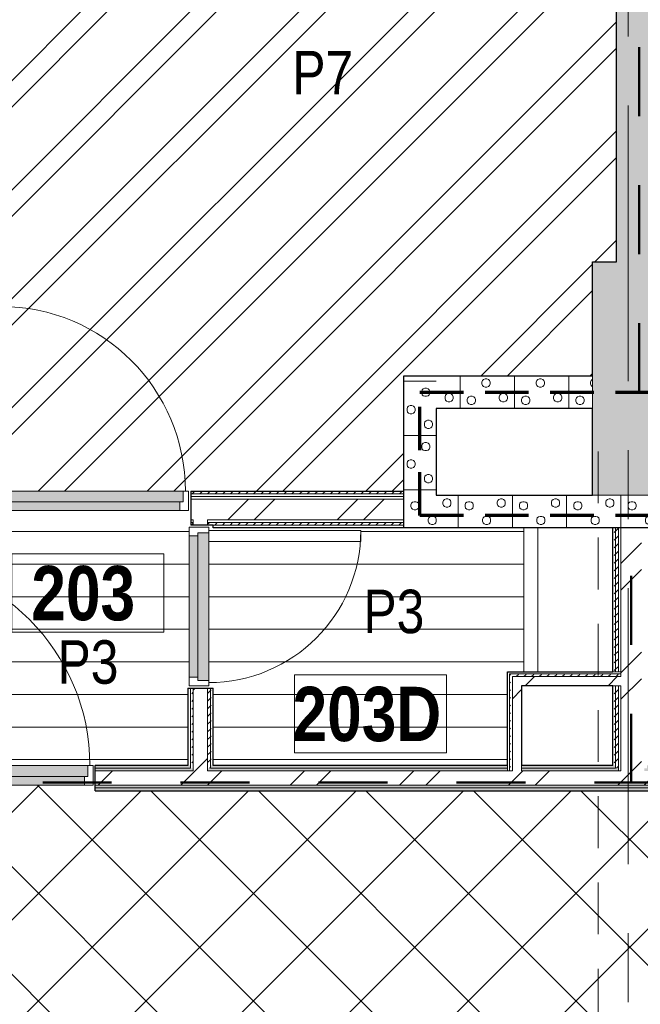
# Model space of a CAD drawing. Header units: millimetres. Extents: x -1660 to 55061, y -2461 to 22251.
# Tile 65 of 76: x 21198 to 24055, y 10874 to 15406. Entities that reach past the tile are written whole.
import ezdxf

# ---------------------------------------------------------------- set-up
doc = ezdxf.new("R2010")
doc.units = ezdxf.units.MM
for name, pattern in [('Dash', [635, 317.5, -317.5]), ('EST_Dash_2_1_', [300, 200, -100]), ('Grid Line 1_2_', [2222.5, 1270, -317.5, 317.5, -317.5]), ('Overhead', [396.875, 238.125, -158.75])]:
    doc.linetypes.add(name, pattern=pattern)
for name, color, linetype, lineweight in [('_Overhead_', 7, 'Overhead', 9), ('Common Edges', 7, 'Continuous', 9), ('Cut Pattern-3', 7, 'Continuous', 9), ('Doors', 7, 'Continuous', 9), ('Doors-2', 7, 'Continuous', 18), ('Grids-1', 7, 'Grid Line 1_2_', 9), ('Plan Swing', 7, 'Continuous', 9), ('Room Tags', 7, 'Continuous', 9), ('Walls', 7, 'Continuous', 9), ('Walls-1', 7, 'Continuous', 25)]:
    doc.layers.add(name, color=color, linetype=linetype, lineweight=lineweight)
for name, color, linetype, lineweight, true_color in [('_Tuletõkketsoon', 1, 'Dash', 50, 0xff0000), ('Color Fill-2', 9, 'Continuous', 9, 0x808080), ('Color Fill-3', 7, 'Continuous', 9, 0xc0c040), ('Color Fill-4', 7, 'Continuous', 9, 0xab8450), ('Cut Pattern-1', 7, 'Continuous', 25, 0x787878), ('Cut Pattern-2', 7, 'Continuous', 9, 0x787878), ('Doors-1', 7, 'Continuous', 9, 0xc18479), ('Doors-3', 7, 'Continuous', 9, 0x646464), ('Room Tags-1', 7, 'Continuous', 9, 0x800000), ('SMA_Tuletõkkesektsioon', 1, 'EST_Dash_2_1_', 70, 0xff0000)]:
    doc.layers.add(name, color=color, linetype=linetype, lineweight=lineweight, true_color=true_color)
doc.styles.add('Swis721 Cn BT_1', font='swissc.ttf', dxfattribs={"height": 200})
doc.styles.add('Swis721 Cn BT_B', font='swisscb.ttf', dxfattribs={"height": 250})
pattern_1 = [(45, (0, 0), (0, 35.35534), [25, -25])]
pattern_2 = [(45, (0, 0), (-251.447, 251.447), []), (45, (0, 381), (-251.447, 251.447), [])]
pattern_3 = [(0, (0, 0), (0, 150), [])]

# ---------------------------------------------------------------- blocks, each defined once
blk = doc.blocks.new('SMA_D01_ 1-poolne - SU-P-10- 900x2100 2 korrus-2368496-2 Korruse põrandate plaan')
at = {"layer": 'Doors-1'}
for points in [[(400, -34.5), (400, 5.5), (-400, 5.5), (-400, -34.5), (375, -34.5)], [(-415, -84.5), (415, -84.5), (415, -34.5), (-415, -34.5)]]:
    blk.add_hatch(color=256, dxfattribs=at).paths.add_polyline_path(points, flags=0)
at = {"layer": 'Doors'}
for p, q in [((-400, 5.5), (400, 5.5)), ((400, -34.5), (-400, -34.5)), ((-415, -84.5), (375, -84.5))]:
    blk.add_line(p, q, dxfattribs=at)
at = {"layer": 'Doors-2'}
for p, q in [((-440, -84.5), (-440, 5.5)), ((-440, 5.5), (-400, 5.5)), ((-400, 5.5), (-400, -34.5)), ((400, -34.5), (400, 5.5)), ((400, 5.5), (440, 5.5)), ((440, 5.5), (440, -84.5)), ((-415, -34.5), (-415, -84.5)), ((-400, -34.5), (-415, -34.5)), ((415, -34.5), (400, -34.5)), ((415, -84.5), (415, -34.5)), ((-415, -84.5), (-440, -84.5)), ((375, -84.5), (425, -84.5)), ((375, -934.5), (375, -84.5)), ((425, -84.5), (425, -934.5)), ((440, -84.5), (425, -84.5)), ((425, -934.5), (375, -934.5))]:
    blk.add_line(p, q, dxfattribs=at)
at = {"layer": 'Plan Swing'}
blk.add_arc((425, -84.5), 850, 180, 270, dxfattribs=at)
blk = doc.blocks.new('SMA_D01_ 1-poolne - SU-P-04 - 750x2100-1929738-2 Korruse põrandate plaan')
at = {"layer": 'Doors-3'}
for points in [[(-325, 52), (-325, 12), (325, 12), (325, 52), (29.2, 52)], [(-340, -38), (340, -38), (340, 12), (-340, 12)]]:
    blk.add_hatch(color=256, dxfattribs=at).paths.add_polyline_path(points, flags=0)
at = {"layer": 'Doors'}
for p, q in [((-325, 52), (325, 52)), ((325, 12), (-325, 12)), ((-340, -38), (300, -38))]:
    blk.add_line(p, q, dxfattribs=at)
at = {"layer": 'Doors-2'}
for p, q in [((-365, -38), (-365, 52)), ((-365, 52), (-325, 52)), ((-325, 52), (-325, 12)), ((325, 12), (325, 52)), ((325, 52), (365, 52)), ((365, 52), (365, -38)), ((-340, 12), (-340, -38)), ((-325, 12), (-340, 12)), ((340, 12), (325, 12)), ((340, -38), (340, 12)), ((-340, -38), (-365, -38)), ((300, -38), (350, -38)), ((300, -738), (300, -38)), ((350, -38), (350, -738)), ((365, -38), (350, -38)), ((350, -738), (300, -738))]:
    blk.add_line(p, q, dxfattribs=at)
at = {"layer": 'Plan Swing'}
blk.add_arc((350, -38), 700, 180, 270, dxfattribs=at)
blk = doc.blocks.new('SMA_D01_ 1-poolne - SU-P-07 - 1000x2100 2korrus-2306901-2 Korruse põrandate plaan')
at = {"layer": 'Doors-1'}
for points in [[(-450, -8), (450, -8), (450, 32), (-450, 32)], [(450, -58), (465, -58), (465, -8), (-465, -8), (-465, -58), (425, -58)]]:
    blk.add_hatch(color=256, dxfattribs=at).paths.add_polyline_path(points, flags=0)
at = {"layer": 'Doors'}
for p, q in [((-450, 32), (450, 32)), ((450, -8), (-450, -8)), ((-465, -58), (425, -58))]:
    blk.add_line(p, q, dxfattribs=at)
at = {"layer": 'Doors-2'}
for p, q in [((-490, -58), (-490, 32)), ((-490, 32), (-450, 32)), ((-450, 32), (-450, -8)), ((450, -8), (450, 32)), ((450, 32), (490, 32)), ((490, 32), (490, -58)), ((-465, -8), (-465, -58)), ((-450, -8), (-465, -8)), ((465, -8), (450, -8)), ((465, -58), (465, -8)), ((-465, -58), (-490, -58)), ((425, -58), (475, -58)), ((425, -1008), (425, -58)), ((475, -58), (475, -1008)), ((490, -58), (475, -58)), ((475, -1008), (425, -1008))]:
    blk.add_line(p, q, dxfattribs=at)
at = {"layer": 'Plan Swing'}
blk.add_arc((475, -58), 950, 180, 270, dxfattribs=at)
blk = doc.blocks.new('1_0 Room Tag - 2_5mm Nr-411650-2 Korruse põrandate plaan')
at = {"layer": 'Room Tags'}
for p, q in [((3.5, 1.8), (-3.5, 1.8)), ((-3.5, 1.8), (-3.5, -1.8)), ((3.5, 1.8), (3.5, -1.8)), ((3.5, -1.8), (-3.5, -1.8))]:
    blk.add_line(p, q, dxfattribs=at)

msp = doc.modelspace()

# ---------------------------------------------------------------- hatches: boundary and pattern name
at = {"layer": 'Color Fill-2'}
h = msp.add_hatch(dxfattribs=at)
h.set_pattern_fill('FP_41', color=256, style=0, pattern_type=2)
h.set_pattern_definition(pattern_3)
h.paths.add_polyline_path([(21546, 11915.1), (21546, 11973.1), (21972.3, 11973.1), (21972.3, 12329.6), (22030.3, 12329.6), (22030.3, 12339.6), (21978.3, 12339.6), (21978.3, 13069.6), (22030.3, 13069.6), (22030.3, 13079.6), (21985.7, 13079.6), (21985.7, 13151.6), (21975.7, 13151.6), (21975.7, 13146.1), (21095.7, 13146.1), (21095.7, 13151.6), (21085.7, 13151.6), (21085.7, 13067.1), (20941.7, 13067.1), (20941.7, 13151.6), (20931.7, 13151.6), (20931.7, 13146.1), (20051.7, 13146.1), (20051.7, 13151.6), (20041.7, 13151.6), (20041.7, 13079.6), (19995.3, 13079.6), (19995.3, 13069.6), (20047.3, 13069.6), (20047.3, 12339.6), (19995.3, 12339.6), (19995.3, 12329.6), (20053.3, 12329.6), (20053.3, 11973.1), (20546, 11973.1), (20546, 11915.1), (20556, 11915.1), (20556, 11973.1), (20571, 11973.1), (20571, 12923.1), (20621, 12923.1), (20621, 11973.1), (21536, 11973.1), (21536, 11915.1)], flags=0)
h = msp.add_hatch(dxfattribs=at)
h.set_pattern_fill('FP_41', color=256, style=0, pattern_type=2)
h.set_pattern_definition(pattern_3)
h.paths.add_polyline_path([(22213.7, 11973.1), (23443.7, 11973.1), (23443.7, 12404.6), (23518.2, 12404.6), (23518.2, 13067.1), (22088.3, 13067.1), (22088.3, 13079.6), (22065.8, 13079.6), (22065.8, 13104.1), (22063.3, 13104.1), (22063.3, 13079.6), (22030.3, 13079.6), (22030.3, 13069.6), (22068.3, 13069.6), (22068.3, 13054.6), (22768.3, 13054.6), (22768.3, 13004.6), (22068.3, 13004.6), (22068.3, 12339.6), (22030.3, 12339.6), (22030.3, 12329.6), (22088.3, 12329.6), (22088.3, 11973.1), (22184.7, 11973.1)], flags=0)
at = {"layer": 'Color Fill-3'}
h = msp.add_hatch(dxfattribs=at)
h.set_pattern_fill('FP_3', color=256, style=0, pattern_type=2)
h.set_pattern_definition(pattern_2)
h.paths.add_polyline_path([(21095.7, 13151.6), (21095.7, 13236.1), (21085.7, 13236.1), (21085.7, 13151.6)], flags=0)
h.paths.add_polyline_path([(21975.7, 13151.6), (21985.7, 13151.6), (21985.7, 13236.1), (22965.8, 13236.1), (22965.8, 13767.1), (23835.8, 13767.1), (23835.8, 14291), (23945.8, 14291), (23945.8, 17831.9), (21098.2, 17831.9), (21098.2, 13236.1), (21110.7, 13236.1), (21110.7, 14086.1), (21160.7, 14086.1), (21160.7, 13236.1), (21975.7, 13236.1), (21975.7, 13186.1)], flags=0)
at = {"layer": 'Color Fill-4'}
h = msp.add_hatch(dxfattribs=at)
h.set_pattern_fill('FP_42', color=256, style=0, pattern_type=2)
h.set_pattern_definition([(45, (0, 0), (-247.4874, 247.4874), []), (135, (0, 0), (-247.4874, -247.4874), [])])
h.paths.add_polyline_path([(11850.5, 10497.1), (11850.5, 10657.1), (12150.5, 10657), (12150.5, 10557.1), (12162.1, 10557.1), (12162.1, 10615.1), (12750.5, 10615.1), (12750.5, 10612.1), (14803.3, 10612.1), (14803.3, 10615.1), (15187.1, 10615.1), (15187.1, 10557.1), (15197.1, 10557.1), (15197.1, 10609.1), (16377.1, 10609.1), (16377.1, 10557.1), (16387.1, 10557.1), (16387.1, 10627.1), (20534, 10627.1), (20534, 10569.1), (20544, 10569.1), (20544, 10601.1), (21524, 10601.1), (21524, 10569.1), (21534, 10569.1), (21534, 10627.1), (24162.1, 10627.1), (24163.1, 10579.1), (30166, 10579.1), (30166, 11777.1), (29866, 11777.1), (29866, 11857.1), (27566, 11857.1), (27566, 11915.1), (27556, 11915.1), (27556, 11857.1), (27541, 11857.1), (27541, 10907.1), (27491, 10907.1), (27491, 11857.1), (26576, 11857.7), (26576, 11915.1), (26566, 11915.1), (26566, 11857.1), (21546, 11857.1), (21546, 11915.1), (21536, 11915.1), (21536, 11883.1), (20556, 11883.1), (20556, 11915.1), (20546, 11915.1), (20546, 11857.1), (15546, 11857.1), (15546, 11915.1), (15536, 11915.1), (15536, 11883.1), (14556, 11883.1), (14556, 11915.1), (14546, 11915.1), (14546, 11857.1), (9546, 11857.1), (9546, 11915.1), (9536, 11915.1), (9536, 11857.1), (8621, 11857.1), (8621, 10907.1), (8571, 10907.1), (8571, 11857.1), (8556, 11857.1), (8556, 11915.1), (8546, 11915.1), (8546, 11857.1), (6159.3, 11856.7), (6159.3, 10657.1), (11830.5, 10657.1), (11830.5, 10577.1), (11840.5, 10577.1), (11840.5, 10497.1)], flags=0)
at = {"layer": 'Cut Pattern-1'}
for points in [[(24245.8, 14291), (24245.8, 17831.9), (23945.8, 17831.9), (23945.8, 14291)], [(23835.8, 13217.1), (24245.8, 13217.1), (24245.8, 14291), (23835.8, 14291), (23835.8, 13302.5)]]:
    msp.add_hatch(color=256, dxfattribs=at).paths.add_polyline_path(points, flags=0)
at = {"layer": 'Cut Pattern-2'}
h = msp.add_hatch(dxfattribs=at)
h.set_pattern_fill('FP_3', color=256, style=0, pattern_type=2)
h.set_pattern_definition(pattern_2)
h.paths.add_polyline_path([(22065.8, 13104.1), (22965.8, 13104.1), (22965.8, 13199.1), (22065.8, 13199.1)], flags=0)
h = msp.add_hatch(dxfattribs=at)
h.set_pattern_fill('FP_3', color=256, style=0, pattern_type=2)
h.set_pattern_definition(pattern_2)
h.paths.add_polyline_path([(21997.3, 11948.1), (22063.3, 11948.1), (22063.3, 12329.6), (21997.3, 12329.6), (21997.3, 11960.6)], flags=0)
h.paths.add_polyline_path([(21997.3, 13079.6), (22063.3, 13079.6), (22063.3, 13104.1), (21997.3, 13104.1), (21997.3, 13088.3)], flags=0)
h = msp.add_hatch(dxfattribs=at)
h.set_pattern_fill('FP_3', color=256, style=0, pattern_type=2)
h.set_pattern_definition(pattern_2)
h.paths.add_polyline_path([(23966.1, 11948.1), (24061.1, 11948.1), (24061.1, 13067.1), (23966.1, 13067.1), (23966.1, 11973.1)], flags=0)
h = msp.add_hatch(dxfattribs=at)
h.set_pattern_fill('FP_3', color=256, style=0, pattern_type=2)
h.set_pattern_definition(pattern_2)
h.paths.add_polyline_path([(23508.2, 11948.1), (23508.2, 12382.1), (23466.2, 12382.1), (23466.2, 11948.1)], flags=0)
h = msp.add_hatch(dxfattribs=at)
h.set_pattern_fill('FP_3', color=256, style=0, pattern_type=2)
h.set_pattern_definition(pattern_2)
h.paths.add_polyline_path([(23954.1, 12340.1), (23966.1, 12340.1), (23966.1, 12382.1), (23508.2, 12382.1), (23508.2, 12340.1), (23941.6, 12340.1)], flags=0)
h = msp.add_hatch(dxfattribs=at)
h.set_pattern_fill('FP_3', color=256, style=0, pattern_type=2)
h.set_pattern_definition(pattern_2)
h.paths.add_polyline_path([(29842, 11882.1), (29842, 11948.1), (27566, 11948.1), (27566, 11882.1), (29751.5, 11882.1)], flags=0)
h.paths.add_polyline_path([(24706.9, 11882.1), (26566, 11882.1), (26566, 11948.1), (21546, 11948.1), (21546, 11882.1), (24391.7, 11882.1)], flags=0)
h.paths.add_polyline_path([(20546, 11882.1), (20546, 11948.1), (18054.5, 11948.1), (18054.5, 11882.1), (20293, 11882.1)], flags=0)
at = {"layer": 'Cut Pattern-3'}
h = msp.add_hatch(dxfattribs=at)
h.set_pattern_fill('FP_18', color=256, angle=225, style=0, pattern_type=2)
h.set_pattern_definition([(135, (22988.33, 13594.6), (-250, 1e-12), [7.07, -346.48]), (45, (22983.33, 13622.1), (-250, 1e-12), [7.07, -346.48]), (180, (23003.33, 13592.1), (-1e-12, -250), [7.5, -242.5]), (161.565, (22995.826, 13592.11), (-250, 0.0002), [7.906, -782.664]), (18.435, (22988.326, 13627.106), (-250, -0.0002), [7.906, -782.664]), (360, (22995.83, 13629.6), (1e-12, 250), [7.5, -242.5]), (341.565, (23003.33, 13629.61), (-250, 0.0002), [7.906, -782.664]), (315, (23010.83, 13627.1), (-250, 1e-12), [7.07, -346.48]), (251.565, (23018.33, 13607.11), (-250, -1000), [7.906, -782.664]), (225, (23015.83, 13599.6), (-250, 1e-12), [7.07, -346.48]), (198.435, (23010.826, 13594.606), (-250, -0.0002), [7.906, -782.664]), (270, (23018.33, 13614.6), (250, -1e-12), [7.5, -242.5]), (288.435, (23015.826, 13622.106), (250.001, -1000), [7.906, -782.664]), (90, (23060.83, 13539.6), (-250, 1e-12), [7.5, -242.5]), (180, (23083.33, 13524.6), (-1e-12, -250), [7.5, -242.5]), (161.565, (23075.826, 13524.61), (-250, 0.0002), [7.906, -782.664]), (135, (23068.33, 13527.1), (-250, 1e-12), [7.07, -346.48]), (45, (23063.33, 13554.6), (-250, 1e-12), [7.07, -346.48]), (18.435, (23068.326, 13559.61), (-250, -0.0002), [7.906, -782.664]), (360, (23075.83, 13562.1), (1e-12, 250), [7.5, -242.5]), (341.565, (23083.33, 13562.11), (-250, 0.0002), [7.906, -782.664]), (315, (23090.83, 13559.6), (-250, 1e-12), [7.07, -346.48]), (251.565, (23098.33, 13539.606), (-250, -1000), [7.906, -782.664]), (225, (23095.83, 13532.1), (-250, 1e-12), [7.07, -346.48]), (198.435, (23090.826, 13527.11), (-250, -0.0002), [7.906, -782.664]), (270, (23098.33, 13547.1), (250, -1e-12), [7.5, -242.5]), (288.435, (23095.826, 13554.61), (250, -1000), [7.906, -782.664]), (108.435, (23063.326, 13532.11), (-250, 500), [7.906, -782.664]), (71.565, (23060.83, 13547.106), (250, 500), [7.906, -782.664]), (90, (23048.33, 13687.1), (-250, 1e-12), [7.5, -242.5]), (180, (23070.83, 13672.1), (-1e-12, -250), [7.5, -242.5]), (161.565, (23063.326, 13672.11), (-250, 0.0002), [7.906, -782.664]), (135, (23055.83, 13674.6), (-250, 1e-12), [7.07, -346.48]), (45, (23050.83, 13702.1), (-250, 1e-12), [7.07, -346.48]), (18.435, (23055.83, 13707.11), (-250, -0.0002), [7.906, -782.664]), (360, (23063.33, 13709.6), (1e-12, 250), [7.5, -242.5]), (341.565, (23070.826, 13709.61), (-250, 0.0002), [7.906, -782.664]), (315, (23078.33, 13707.1), (-250, 1e-12), [7.07, -346.48]), (251.565, (23085.83, 13687.106), (-250.001, -1000), [7.906, -782.664]), (225, (23083.33, 13679.6), (-250, 1e-12), [7.07, -346.48]), (198.435, (23078.33, 13674.61), (-250, -0.0002), [7.906, -782.664]), (270, (23085.83, 13694.6), (250, -1e-12), [7.5, -242.5]), (288.435, (23083.33, 13702.11), (250.001, -1000), [7.906, -782.664]), (108.435, (23050.83, 13679.61), (-250, 499.999), [7.906, -782.664]), (71.565, (23048.33, 13694.61), (250, 500), [7.906, -782.664]), (90, (22980.83, 13607.1), (-250, 1e-12), [7.5, -242.5]), (108.435, (22983.326, 13599.606), (-250, 500), [7.906, -782.664]), (71.565, (22980.83, 13614.606), (250, 499.999), [7.906, -782.664]), (90, (22890.83, 13554.6), (-250, 1e-12), [7.5, -242.5]), (180, (22913.33, 13539.6), (-1e-12, -250), [7.5, -242.5]), (161.565, (22905.83, 13539.606), (-250, 0.0002), [7.906, -782.664]), (135, (22898.33, 13542.1), (-250, 1e-12), [7.07, -346.48]), (45, (22893.33, 13569.6), (-250, 1e-12), [7.07, -346.48]), (18.435, (22898.33, 13574.61), (-250, -0.0002), [7.906, -782.664]), (360, (22905.83, 13577.1), (1e-12, 250), [7.5, -242.5]), (341.565, (22913.33, 13577.106), (-250, 0.0002), [7.906, -782.664]), (315, (22920.83, 13574.6), (-250, 1e-12), [7.07, -346.48]), (251.565, (22928.33, 13554.61), (-250, -1000), [7.906, -782.664]), (225, (22925.83, 13547.1), (-250, 1e-12), [7.07, -346.48]), (198.435, (22920.83, 13542.106), (-250, -0.0002), [7.906, -782.664]), (270, (22928.33, 13562.1), (250, -1e-12), [7.5, -242.5]), (288.435, (22925.83, 13569.61), (250, -1000), [7.906, -782.664]), (108.435, (22893.33, 13547.106), (-250, 499.999), [7.906, -782.664]), (71.565, (22890.83, 13562.11), (250, 499.999), [7.906, -782.664]), (90, (22910.83, 13662.1), (-250, 1e-12), [7.5, -242.5]), (180, (22933.33, 13647.1), (-1e-12, -250), [7.5, -242.5]), (161.565, (22925.826, 13647.106), (-250, 0.0002), [7.906, -782.664]), (135, (22918.33, 13649.6), (-250, 1e-12), [7.07, -346.48]), (45, (22913.33, 13677.1), (-250, 1e-12), [7.07, -346.48]), (18.435, (22918.33, 13682.11), (-250, -0.0002), [7.906, -782.664]), (360, (22925.83, 13684.6), (1e-12, 250), [7.5, -242.5]), (341.565, (22933.33, 13684.606), (-250, 0.0002), [7.906, -782.664]), (315, (22940.83, 13682.1), (-250, 1e-12), [7.07, -346.48]), (251.565, (22948.33, 13662.11), (-250.001, -1000), [7.906, -782.664]), (225, (22945.83, 13654.6), (-250, 1e-12), [7.07, -346.48]), (198.435, (22940.83, 13649.61), (-250, -0.0002), [7.906, -782.664]), (270, (22948.33, 13669.6), (250, -1e-12), [7.5, -242.5]), (288.435, (22945.83, 13677.11), (250.001, -1000), [7.906, -782.664]), (108.435, (22913.33, 13654.606), (-250, 500), [7.906, -782.664]), (71.565, (22910.83, 13669.61), (250.001, 500), [7.906, -782.664]), (180, (23115.83, 13492.1), (-1e-12, -250), [])])
h.paths.add_polyline_path([(23115.8, 13217.1), (23115.8, 13767.1), (22965.8, 13767.1), (22965.8, 13217.1)], flags=0)
h = msp.add_hatch(dxfattribs=at)
h.set_pattern_fill('FP_19', color=256, angle=225, style=0, pattern_type=2)
h.set_pattern_definition([(45, (23578.33, 13744.6), (-1e-12, 250), [7.07, -346.48]), (315, (23605.83, 13749.6), (-1e-12, 250), [7.07, -346.48]), (90, (23575.83, 13729.6), (-250, -1e-12), [7.5, -242.5]), (71.565, (23575.83, 13737.106), (0.0002, 250), [7.906, -782.664]), (288.435, (23610.826, 13744.606), (-0.0002, 250), [7.906, -782.664]), (270, (23613.33, 13737.1), (250, 1e-12), [7.5, -242.5]), (251.565, (23613.33, 13729.61), (0.0002, 250), [7.906, -782.664]), (225, (23610.83, 13722.1), (-1e-12, 250), [7.07, -346.48]), (161.565, (23590.826, 13714.61), (-1000, 250.001), [7.906, -782.664]), (135, (23583.33, 13717.1), (-1e-12, 250), [7.07, -346.48]), (108.435, (23578.33, 13722.11), (-0.0002, 250), [7.906, -782.664]), (180, (23598.33, 13714.6), (1e-12, -250), [7.5, -242.5]), (198.435, (23605.83, 13717.11), (-1000, -250.001), [7.906, -782.664]), (3e-13, (23523.33, 13672.1), (-1e-12, 250), [7.5, -242.5]), (90, (23508.33, 13649.6), (-250, -1e-12), [7.5, -242.5]), (71.565, (23508.33, 13657.106), (0.0002, 250), [7.906, -782.664]), (45, (23510.83, 13664.6), (-1e-12, 250), [7.07, -346.48]), (315, (23538.33, 13669.6), (-1e-12, 250), [7.07, -346.48]), (288.435, (23543.33, 13664.606), (-0.0002, 250), [7.906, -782.664]), (270, (23545.83, 13657.1), (250, 1e-12), [7.5, -242.5]), (251.565, (23545.826, 13649.61), (0.0002, 250), [7.906, -782.664]), (225, (23543.33, 13642.1), (-1e-12, 250), [7.07, -346.48]), (161.565, (23523.33, 13634.61), (-1000, 250.001), [7.906, -782.664]), (135, (23515.83, 13637.1), (-1e-12, 250), [7.07, -346.48]), (108.435, (23510.826, 13642.106), (-0.0002, 250), [7.906, -782.664]), (180, (23530.83, 13634.6), (1e-12, -250), [7.5, -242.5]), (198.435, (23538.33, 13637.106), (-1000, -250.001), [7.906, -782.664]), (18.435, (23515.826, 13669.606), (499.999, 250), [7.906, -782.664]), (341.565, (23530.83, 13672.11), (499.999, -250), [7.906, -782.664]), (3e-13, (23670.83, 13684.6), (-1e-12, 250), [7.5, -242.5]), (90, (23655.83, 13662.1), (-250, -1e-12), [7.5, -242.5]), (71.565, (23655.826, 13669.606), (0.0002, 250), [7.906, -782.664]), (45, (23658.33, 13677.1), (-1e-12, 250), [7.07, -346.48]), (315, (23685.83, 13682.1), (-1e-12, 250), [7.07, -346.48]), (288.435, (23690.826, 13677.11), (-0.0002, 250), [7.906, -782.664]), (270, (23693.33, 13669.6), (250, 1e-12), [7.5, -242.5]), (251.565, (23693.326, 13662.106), (0.0002, 250), [7.906, -782.664]), (225, (23690.83, 13654.6), (-1e-12, 250), [7.07, -346.48]), (161.565, (23670.826, 13647.11), (-1000, 250.001), [7.906, -782.664]), (135, (23663.33, 13649.6), (-1e-12, 250), [7.07, -346.48]), (108.435, (23658.326, 13654.606), (-0.0002, 250), [7.906, -782.664]), (180, (23678.33, 13647.1), (1e-12, -250), [7.5, -242.5]), (198.435, (23685.826, 13649.61), (-1000, -250.001), [7.906, -782.664]), (18.435, (23663.326, 13682.11), (499.999, 250), [7.906, -782.664]), (341.565, (23678.33, 13684.61), (500, -250.001), [7.906, -782.664]), (3e-13, (23590.83, 13752.1), (-1e-12, 250), [7.5, -242.5]), (18.435, (23583.33, 13749.61), (500, 250), [7.906, -782.664]), (341.565, (23598.33, 13752.11), (500, -250.001), [7.906, -782.664]), (3e-13, (23538.33, 13842.1), (-1e-12, 250), [7.5, -242.5]), (90, (23523.33, 13819.6), (-250, -1e-12), [7.5, -242.5]), (71.565, (23523.33, 13827.11), (0.0002, 250), [7.906, -782.664]), (45, (23525.83, 13834.6), (-1e-12, 250), [7.07, -346.48]), (315, (23553.33, 13839.6), (-1e-12, 250), [7.07, -346.48]), (288.435, (23558.326, 13834.61), (-0.0002, 250), [7.906, -782.664]), (270, (23560.83, 13827.1), (250, 1e-12), [7.5, -242.5]), (251.565, (23560.83, 13819.606), (0.0002, 250), [7.906, -782.664]), (225, (23558.33, 13812.1), (-1e-12, 250), [7.07, -346.48]), (161.565, (23538.33, 13804.61), (-1000, 250.001), [7.906, -782.664]), (135, (23530.83, 13807.1), (-1e-12, 250), [7.07, -346.48]), (108.435, (23525.826, 13812.11), (-0.0002, 250), [7.906, -782.664]), (180, (23545.83, 13804.6), (1e-12, -250), [7.5, -242.5]), (198.435, (23553.326, 13807.11), (-1000, -250.001), [7.906, -782.664]), (18.435, (23530.826, 13839.61), (500, 250), [7.906, -782.664]), (341.565, (23545.826, 13842.106), (500, -250), [7.906, -782.664]), (3e-13, (23645.83, 13822.1), (-1e-12, 250), [7.5, -242.5]), (90, (23630.83, 13799.6), (-250, -1e-12), [7.5, -242.5]), (71.565, (23630.83, 13807.11), (0.0002, 250), [7.906, -782.664]), (45, (23633.33, 13814.6), (-1e-12, 250), [7.07, -346.48]), (315, (23660.83, 13819.6), (-1e-12, 250), [7.07, -346.48]), (288.435, (23665.83, 13814.606), (-0.0002, 250), [7.906, -782.664]), (270, (23668.33, 13807.1), (250, 1e-12), [7.5, -242.5]), (251.565, (23668.33, 13799.606), (0.0002, 250), [7.906, -782.664]), (225, (23665.83, 13792.1), (-1e-12, 250), [7.07, -346.48]), (161.565, (23645.83, 13784.605), (-1000, 250.001), [7.906, -782.664]), (135, (23638.33, 13787.1), (-1e-12, 250), [7.07, -346.48]), (108.435, (23633.326, 13792.11), (-0.0002, 250), [7.906, -782.664]), (180, (23653.33, 13784.6), (1e-12, -250), [7.5, -242.5]), (198.435, (23660.826, 13787.11), (-1000, -250.001), [7.906, -782.664]), (18.435, (23638.33, 13819.606), (500, 250.001), [7.906, -782.664]), (341.565, (23653.326, 13822.11), (499.999, -250), [7.906, -782.664]), (90, (23475.83, 13617.1), (-250, -1e-12), [])])
h.paths.add_polyline_path([(23115.8, 13617.1), (23835.8, 13617.1), (23835.8, 13767.1), (23115.8, 13767.1)], flags=0)
h = msp.add_hatch(dxfattribs=at)
h.set_pattern_fill('FP_1', color=256, style=0, pattern_type=2)
h.set_pattern_definition(pattern_1)
h.paths.add_polyline_path([(22065.8, 13223.6), (22065.8, 13236.1), (21985.7, 13236.1), (21985.7, 13223.6)], flags=0)
h.paths.add_polyline_path([(20041.7, 13223.6), (20041.7, 13236.1), (19995.3, 13236.1), (19995.3, 13223.6)], flags=0)
h = msp.add_hatch(dxfattribs=at)
h.set_pattern_fill('FP_1', color=256, style=0, pattern_type=2)
h.set_pattern_definition(pattern_1)
h.paths.add_polyline_path([(22184.7, 13223.6), (22965.8, 13223.6), (22965.8, 13236.1), (22065.8, 13236.1), (22065.8, 13223.6)], flags=0)
h = msp.add_hatch(dxfattribs=at)
h.set_pattern_fill('FP_1', color=256, style=0, pattern_type=2)
h.set_pattern_definition(pattern_1)
h.paths.add_polyline_path([(22065.8, 13211.1), (22065.8, 13223.6), (21985.7, 13223.6), (21985.7, 13211.1)], flags=0)
h.paths.add_polyline_path([(20941.7, 13211.1), (20954.2, 13211.1), (20954.2, 13223.6), (20941.7, 13223.6)], flags=0)
h.paths.add_polyline_path([(21073.2, 13211.1), (21085.7, 13211.1), (21085.7, 13223.6), (21073.2, 13223.6)], flags=0)
h.paths.add_polyline_path([(20041.7, 13211.1), (20041.7, 13223.6), (19995.3, 13223.6), (19995.3, 13211.1)], flags=0)
h = msp.add_hatch(dxfattribs=at)
h.set_pattern_fill('FP_1', color=256, style=0, pattern_type=2)
h.set_pattern_definition(pattern_1)
h.paths.add_polyline_path([(22065.8, 13211.1), (22965.8, 13211.1), (22965.8, 13223.6), (22065.8, 13223.6)], flags=0)
h = msp.add_hatch(dxfattribs=at)
h.set_pattern_fill('FP_17', color=256, angle=-135, style=0, pattern_type=2)
h.set_pattern_definition([(225, (23863.33, 13089.6), (2e-12, -250), [7.07, -346.48]), (135, (23835.83, 13084.6), (2e-12, -250), [7.07, -346.48]), (270, (23865.83, 13104.6), (250, 2e-12), [7.5, -242.5]), (251.565, (23865.83, 13097.11), (-0.0002, -250), [7.906, -782.664]), (108.435, (23830.83, 13089.606), (0.0002, -250), [7.906, -782.664]), (90, (23828.33, 13097.1), (-250, -2e-12), [7.5, -242.5]), (71.565, (23828.33, 13104.61), (-0.0002, -250), [7.906, -782.664]), (45, (23830.83, 13112.1), (2e-12, -250), [7.07, -346.48]), (341.565, (23850.826, 13119.61), (999.9996, -250.001), [7.906, -782.664]), (315, (23858.33, 13117.1), (2e-12, -250), [7.07, -346.48]), (288.435, (23863.33, 13112.106), (0.0002, -250), [7.906, -782.664]), (4e-13, (23843.33, 13119.6), (-2e-12, 250), [7.5, -242.5]), (18.435, (23835.83, 13117.106), (999.9996, 250.001), [7.906, -782.664]), (180, (23918.33, 13162.1), (2e-12, -250), [7.5, -242.5]), (270, (23933.33, 13184.6), (250, 2e-12), [7.5, -242.5]), (251.565, (23933.326, 13177.106), (-0.0002, -250), [7.906, -782.664]), (225, (23930.83, 13169.6), (2e-12, -250), [7.07, -346.48]), (135, (23903.33, 13164.6), (2e-12, -250), [7.07, -346.48]), (108.435, (23898.33, 13169.606), (0.0002, -250), [7.906, -782.664]), (90, (23895.83, 13177.1), (-250, -2e-12), [7.5, -242.5]), (71.565, (23895.826, 13184.61), (-0.0002, -250), [7.906, -782.664]), (45, (23898.33, 13192.1), (2e-12, -250), [7.07, -346.48]), (341.565, (23918.33, 13199.61), (999.9996, -250.001), [7.906, -782.664]), (315, (23925.83, 13197.1), (2e-12, -250), [7.07, -346.48]), (288.435, (23930.83, 13192.106), (0.0002, -250), [7.906, -782.664]), (4e-13, (23910.83, 13199.6), (-2e-12, 250), [7.5, -242.5]), (18.435, (23903.33, 13197.106), (999.9996, 250.001), [7.906, -782.664]), (198.435, (23925.83, 13164.606), (-500, -250.0006), [7.906, -782.664]), (161.565, (23910.83, 13162.11), (-500, 250.0006), [7.906, -782.664]), (180, (23770.83, 13149.6), (2e-12, -250), [7.5, -242.5]), (270, (23785.83, 13172.1), (250, 2e-12), [7.5, -242.5]), (251.565, (23785.83, 13164.606), (-0.0002, -250), [7.906, -782.664]), (225, (23783.33, 13157.1), (2e-12, -250), [7.07, -346.48]), (135, (23755.83, 13152.1), (2e-12, -250), [7.07, -346.482]), (108.435, (23750.826, 13157.11), (0.0002, -250), [7.906, -782.664]), (90, (23748.33, 13164.6), (-250, -2e-12), [7.5, -242.5]), (71.565, (23748.33, 13172.106), (-0.0002, -250), [7.906, -782.664]), (45, (23750.83, 13179.6), (2e-12, -250), [7.07, -346.482]), (341.565, (23770.83, 13187.11), (999.9996, -250.001), [7.906, -782.664]), (315, (23778.33, 13184.6), (2e-12, -250), [7.07, -346.48]), (288.435, (23783.326, 13179.61), (0.0002, -250), [7.906, -782.664]), (4e-13, (23763.33, 13187.1), (-2e-12, 250), [7.5, -242.5]), (18.435, (23755.826, 13184.61), (999.9996, 250.001), [7.906, -782.664]), (198.435, (23778.326, 13152.11), (-500, -250.0006), [7.906, -782.664]), (161.565, (23763.33, 13149.61), (-499.999, 250.0003), [7.906, -782.664]), (180, (23850.83, 13082.1), (2e-12, -250), [7.5, -242.5]), (198.435, (23858.33, 13084.606), (-499.999, -250.0003), [7.906, -782.664]), (161.565, (23843.33, 13082.11), (-499.999, 250.0003), [7.906, -782.664]), (180, (23903.33, 12992.1), (2e-12, -250), [7.5, -242.5]), (270, (23918.33, 13014.6), (250, 2e-12), [7.5, -242.5]), (251.565, (23918.33, 13007.11), (-0.0002, -250), [7.906, -782.664]), (225, (23915.83, 12999.6), (2e-12, -250), [7.07, -346.48]), (135, (23888.33, 12994.6), (2e-12, -250), [7.07, -346.48]), (108.435, (23883.33, 12999.61), (0.0002, -250), [7.906, -782.664]), (90, (23880.83, 13007.1), (-250, -2e-12), [7.5, -242.5]), (71.565, (23880.826, 13014.606), (-0.0002, -250), [7.906, -782.664]), (45, (23883.33, 13022.1), (2e-12, -250), [7.07, -346.48]), (341.565, (23903.33, 13029.61), (999.9996, -250.001), [7.906, -782.664]), (315, (23910.83, 13027.1), (2e-12, -250), [7.07, -346.48]), (288.435, (23915.826, 13022.11), (0.0002, -250), [7.906, -782.664]), (4e-13, (23895.83, 13029.6), (-2e-12, 250), [7.5, -242.5]), (18.435, (23888.326, 13027.106), (999.9996, 250.001), [7.906, -782.664]), (198.435, (23910.826, 12994.606), (-499.999, -250.0003), [7.906, -782.664]), (161.565, (23895.826, 12992.11), (-499.999, 250.0003), [7.906, -782.664]), (180, (23795.83, 13012.1), (2e-12, -250), [7.5, -242.5]), (270, (23810.83, 13034.6), (250, 2e-12), [7.5, -242.5]), (251.565, (23810.83, 13027.106), (-0.0002, -250), [7.906, -782.664]), (225, (23808.33, 13019.6), (2e-12, -250), [7.07, -346.48]), (135, (23780.83, 13014.6), (2e-12, -250), [7.07, -346.48]), (108.435, (23775.83, 13019.61), (0.0002, -250), [7.906, -782.664]), (90, (23773.33, 13027.1), (-250, -2e-12), [7.5, -242.5]), (71.565, (23773.33, 13034.61), (-0.0002, -250), [7.906, -782.664]), (45, (23775.83, 13042.1), (2e-12, -250), [7.07, -346.48]), (341.565, (23795.83, 13049.61), (999.9996, -250.001), [7.906, -782.664]), (315, (23803.33, 13047.1), (2e-12, -250), [7.07, -346.48]), (288.435, (23808.33, 13042.11), (0.0002, -250), [7.906, -782.664]), (4e-13, (23788.33, 13049.6), (-2e-12, 250), [7.5, -242.5]), (18.435, (23780.83, 13047.11), (999.9996, 250.001), [7.906, -782.664]), (198.435, (23803.33, 13014.61), (-499.999, -250.0003), [7.906, -782.664]), (161.565, (23788.326, 13012.11), (-500, 250.0006), [7.906, -782.664]), (270, (23965.83, 13217.1), (250, 2e-12), [])])
h.paths.add_polyline_path([(24965.8, 13067.1), (24965.8, 13217.1), (22965.8, 13217.1), (22965.8, 13067.1), (24706.9, 13067.1)], flags=0)
h = msp.add_hatch(dxfattribs=at)
h.set_pattern_fill('FP_1', color=256, style=0, pattern_type=2)
h.set_pattern_definition(pattern_1)
h.paths.add_polyline_path([(21997.3, 13079.6), (21997.3, 13092.1), (21985.7, 13092.1), (21985.7, 13079.6)], flags=0)
h.paths.add_polyline_path([(21085.7, 13079.6), (21085.7, 13092.1), (20941.7, 13092.1), (20941.7, 13079.6), (20983.9, 13079.6)], flags=0)
h.paths.add_polyline_path([(20041.7, 13079.6), (20041.7, 13092.1), (20028.3, 13092.1), (20028.3, 13079.6)], flags=0)
h = msp.add_hatch(dxfattribs=at)
h.set_pattern_fill('FP_1', color=256, style=0, pattern_type=2)
h.set_pattern_definition(pattern_1)
h.paths.add_polyline_path([(22068.3, 13079.6), (22965.8, 13079.6), (22965.8, 13092.1), (22065.8, 13092.1), (22065.8, 13079.6)], flags=0)
h = msp.add_hatch(dxfattribs=at)
h.set_pattern_fill('FP_1', color=256, style=0, pattern_type=2)
h.set_pattern_definition(pattern_1)
h.paths.add_polyline_path([(23929.1, 11973.1), (23941.6, 11973.1), (23941.6, 12340.1), (23929.1, 12340.1), (23929.1, 12024.9)], flags=0)
h.paths.add_polyline_path([(23941.6, 12404.6), (23941.6, 13067.1), (23929.1, 13067.1), (23929.1, 12404.6)], flags=0)
h = msp.add_hatch(dxfattribs=at)
h.set_pattern_fill('FP_1', color=256, style=0, pattern_type=2)
h.set_pattern_definition(pattern_1)
h.paths.add_polyline_path([(23954.1, 11960.6), (23954.1, 12340.1), (23941.6, 12340.1), (23941.6, 11960.6)], flags=0)
h.paths.add_polyline_path([(23941.6, 12404.6), (23954.1, 12404.6), (23954.1, 13067.1), (23941.6, 13067.1), (23941.6, 12733.8)], flags=0)
h = msp.add_hatch(dxfattribs=at)
h.set_pattern_fill('FP_1', color=256, style=0, pattern_type=2)
h.set_pattern_definition(pattern_1)
h.paths.add_polyline_path([(23453.7, 11948.1), (23466.2, 11948.1), (23466.2, 12394.6), (23453.7, 12394.6), (23453.7, 11960.6)], flags=0)
h = msp.add_hatch(dxfattribs=at)
h.set_pattern_fill('FP_1', color=256, style=0, pattern_type=2)
h.set_pattern_definition(pattern_1)
h.paths.add_polyline_path([(23929.1, 12382.1), (23966.1, 12382.1), (23966.1, 12394.6), (23466.2, 12394.6), (23466.2, 12382.1), (23928.7, 12382.1)], flags=0)
h = msp.add_hatch(dxfattribs=at)
h.set_pattern_fill('FP_1', color=256, style=0, pattern_type=2)
h.set_pattern_definition(pattern_1)
h.paths.add_polyline_path([(21984.8, 11973.1), (21984.8, 12329.6), (21972.3, 12329.6), (21972.3, 11973.1)], flags=0)
h = msp.add_hatch(dxfattribs=at)
h.set_pattern_fill('FP_1', color=256, style=0, pattern_type=2)
h.set_pattern_definition(pattern_1)
h.paths.add_polyline_path([(21997.3, 11960.6), (21997.3, 12329.6), (21984.8, 12329.6), (21984.8, 11960.6)], flags=0)
h = msp.add_hatch(dxfattribs=at)
h.set_pattern_fill('FP_1', color=256, style=0, pattern_type=2)
h.set_pattern_definition(pattern_1)
h.paths.add_polyline_path([(22065.7, 11960.6), (22075.8, 11960.6), (22075.8, 12329.6), (22063.3, 12329.6), (22063.3, 11960.6)], flags=0)
h = msp.add_hatch(dxfattribs=at)
h.set_pattern_fill('FP_1', color=256, style=0, pattern_type=2)
h.set_pattern_definition(pattern_1)
h.paths.add_polyline_path([(22075.8, 11973.1), (22088.3, 11973.1), (22088.3, 12329.6), (22075.8, 12329.6), (22075.8, 12024.9)], flags=0)
h = msp.add_hatch(dxfattribs=at)
h.set_pattern_fill('FP_1', color=256, style=0, pattern_type=2)
h.set_pattern_definition(pattern_1)
h.paths.add_polyline_path([(28102.3, 11960.6), (28102.3, 11973.1), (27566, 11973.1), (27566, 11960.6), (27859.8, 11960.6)], flags=0)
h.paths.add_polyline_path([(29066, 11960.6), (29066, 11973.1), (28193.3, 11973.1), (28193.3, 11960.6), (28490.3, 11960.6)], flags=0)
h.paths.add_polyline_path([(26018.8, 11960.6), (26018.8, 11973.1), (24582.7, 11973.1), (24582.7, 11960.6), (25968.1, 11960.6)], flags=0)
h.paths.add_polyline_path([(26566, 11960.6), (26566, 11973.1), (26109.8, 11973.1), (26109.8, 11960.6), (26283.4, 11960.6)], flags=0)
h.paths.add_polyline_path([(23879.9, 11960.6), (23941.6, 11960.6), (23941.6, 11973.1), (23508.2, 11973.1), (23508.2, 11960.6), (23761.1, 11960.6)], flags=0)
h.paths.add_polyline_path([(24391.7, 11960.6), (24518.2, 11960.6), (24518.2, 11973.1), (24085.6, 11973.1), (24085.6, 11960.6), (24130.4, 11960.6)], flags=0)
h.paths.add_polyline_path([(22269.1, 11960.6), (23443.7, 11960.6), (23443.7, 11973.1), (22075.8, 11973.1), (22075.8, 11960.6), (22184.7, 11960.6)], flags=0)
h.paths.add_polyline_path([(21554.1, 11960.6), (21984.8, 11960.6), (21984.8, 11973.1), (21546, 11973.1), (21546, 11960.6)], flags=0)
h.paths.add_polyline_path([(19930.3, 11960.6), (19949.8, 11960.6), (19949.8, 11973.1), (19059.5, 11973.1), (19059.5, 11960.6), (19662.4, 11960.6)], flags=0)
h.paths.add_polyline_path([(20040.8, 11960.6), (20546, 11960.6), (20546, 11973.1), (20040.8, 11973.1)], flags=0)
h = msp.add_hatch(dxfattribs=at)
h.set_pattern_fill('FP_1', color=256, style=0, pattern_type=2)
h.set_pattern_definition(pattern_1)
h.paths.add_polyline_path([(29842, 11948.1), (29842, 11952.1), (29066, 11952.1), (29066, 11960.6), (28180.8, 11960.6), (28180.8, 11948.1), (29751.5, 11948.1)], flags=0)
h.paths.add_polyline_path([(27566, 11948.1), (28114.8, 11948.1), (28114.8, 11960.6), (27566, 11960.6)], flags=0)
h.paths.add_polyline_path([(26102, 11948.1), (26566, 11948.1), (26566, 11960.6), (26097.3, 11960.6), (26097.3, 11948.1)], flags=0)
h.paths.add_polyline_path([(25968.1, 11948.1), (26031.3, 11948.1), (26031.3, 11960.6), (24582.7, 11960.6), (24582.7, 11948.1), (24951.3, 11948.1)], flags=0)
h.paths.add_polyline_path([(23508.2, 11948.1), (23954.1, 11948.1), (23954.1, 11960.6), (23508.2, 11960.6)], flags=0)
h.paths.add_polyline_path([(22283.5, 11948.1), (23443.7, 11948.1), (23443.7, 11960.6), (22063.3, 11960.6), (22063.3, 11948.1), (22184.7, 11948.1)], flags=0)
h.paths.add_polyline_path([(24073.1, 11948.1), (24518.2, 11948.1), (24518.2, 11960.6), (24073.1, 11960.6)], flags=0)
h.paths.add_polyline_path([(21546, 11948.1), (21997.3, 11948.1), (21997.3, 11960.6), (21546, 11960.6)], flags=0)
h.paths.add_polyline_path([(20293, 11948.1), (20546, 11948.1), (20546, 11960.6), (20028.3, 11960.6), (20028.3, 11948.1), (20033, 11948.1)], flags=0)
h.paths.add_polyline_path([(19962.3, 11948.1), (19962.3, 11960.6), (19059.5, 11960.6), (19059.5, 11952.1), (18279.5, 11952.1), (18279.5, 11948.1), (19662.4, 11948.1)], flags=0)
h = msp.add_hatch(dxfattribs=at)
h.set_pattern_fill('FP_1', color=256, style=0, pattern_type=2)
h.set_pattern_definition(pattern_1)
h.paths.add_polyline_path([(28180.8, 11869.6), (29842, 11869.6), (29842, 11882.1), (27566, 11882.1), (27566, 11869.6), (28175.1, 11869.6)], flags=0)
h.paths.add_polyline_path([(23453.7, 11869.6), (26566, 11869.6), (26566, 11882.1), (21546, 11882.1), (21546, 11869.6), (23445.8, 11869.6)], flags=0)
h.paths.add_polyline_path([(20293, 11869.6), (20546, 11869.6), (20546, 11882.1), (18054.5, 11882.1), (18054.5, 11869.6), (20028.3, 11869.6)], flags=0)
h = msp.add_hatch(dxfattribs=at)
h.set_pattern_fill('FP_1', color=256, style=0, pattern_type=2)
h.set_pattern_definition(pattern_1)
h.paths.add_polyline_path([(27566, 11857.1), (29842, 11857.1), (29842, 11869.6), (27566, 11869.6)], flags=0)
h.paths.add_polyline_path([(24518.2, 11857.1), (26566, 11857.1), (26566, 11869.6), (21546, 11869.6), (21546, 11857.1), (24391.7, 11857.1)], flags=0)
h.paths.add_polyline_path([(20293, 11857.1), (20546, 11857.1), (20546, 11869.6), (18054.5, 11869.6), (18054.5, 11857.1), (20028.3, 11857.1)], flags=0)

# ---------------------------------------------------------------- linework, layer by layer
at = {"layer": '_Overhead_'}
msp.add_line((23861.8, 13418.7), (23861.8, 10618.7), dxfattribs=at)
at = {"layer": '_Tuletõkketsoon'}
for p, q in [((24049.3, 13692.1), (24049.3, 18362.9)), ((24013.6, 11894.1), (24013.6, 13123.9)), ((6063.8, 11894.1), (30291.5, 11894.1))]:
    msp.add_line(p, q, dxfattribs=at)
at = {"layer": 'Common Edges'}
for p, q in [((23835.8, 13617.1), (23835.8, 13767.1)), ((22965.8, 13223.6), (21985.7, 13223.6)), ((22965.8, 13211.1), (21985.7, 13211.1)), ((22965.8, 13199.1), (21985.7, 13199.1)), ((23835.8, 13217.1), (24245.8, 13217.1)), ((21997.3, 13104.1), (21985.7, 13104.1)), ((21997.3, 13104.1), (21997.3, 13079.6)), ((22063.3, 13104.1), (22063.3, 13079.6)), ((22965.8, 13104.1), (22063.3, 13104.1)), ((21997.3, 13092.1), (21985.7, 13092.1)), ((22965.8, 13092.1), (22065.8, 13092.1)), ((22965.8, 13079.6), (22088.3, 13079.6)), ((23941.6, 12404.6), (23941.6, 13067.1)), ((23954.1, 12404.6), (23954.1, 13067.1)), ((23966.1, 13067.1), (23966.1, 12382.1)), ((23453.7, 11948.1), (23453.7, 12394.6)), ((23966.1, 12394.6), (23453.7, 12394.6)), ((23466.2, 11948.1), (23466.2, 12382.1)), ((23966.1, 12382.1), (23466.2, 12382.1)), ((23966.1, 12404.6), (23929.1, 12404.6)), ((21984.8, 11960.6), (21984.8, 12329.6)), ((21997.3, 11948.1), (21997.3, 12329.6)), ((22063.3, 11948.1), (22063.3, 12329.6)), ((22075.8, 11960.6), (22075.8, 12329.6)), ((23966.1, 12340.1), (23929.1, 12340.1)), ((23941.6, 11960.6), (23941.6, 12340.1)), ((23954.1, 11948.1), (23954.1, 12340.1)), ((23966.1, 11948.1), (23966.1, 12340.1)), ((23443.7, 11973.1), (23443.7, 11948.1)), ((23508.2, 11973.1), (23508.2, 11948.1)), ((21984.8, 11960.6), (21546, 11960.6)), ((21997.3, 11948.1), (21546, 11948.1)), ((23466.2, 11948.1), (22063.3, 11948.1)), ((23443.7, 11960.6), (22075.8, 11960.6)), ((23941.6, 11960.6), (23508.2, 11960.6)), ((23966.1, 11948.1), (23508.2, 11948.1)), ((26566, 11882.1), (21546, 11882.1)), ((26566, 11869.6), (21546, 11869.6))]:
    msp.add_line(p, q, dxfattribs=at)
at = {"layer": 'Grids-1'}
msp.add_line((24000, 17234.2), (24000, 639.2), dxfattribs=at)
at = {"layer": 'SMA_Tuletõkkesektsioon'}
for p, q in [((23040.8, 13692.1), (25040.8, 13692.1)), ((23040.8, 13123.9), (23040.8, 13692.1)), ((25040.8, 13123.9), (23040.8, 13123.9))]:
    msp.add_line(p, q, dxfattribs=at)
at = {"layer": 'Walls'}
for p, q in [((23518.2, 12404.6), (23518.2, 13067.1)), ((23582.7, 13067.1), (23582.7, 12404.6))]:
    msp.add_line(p, q, dxfattribs=at)
at = {"layer": 'Walls-1'}
for p, q in [((23945.8, 14291), (23945.8, 17831.9)), ((23835.8, 13767.1), (23835.8, 14291)), ((23835.8, 14291), (23945.8, 14291)), ((22965.8, 13767.1), (23835.8, 13767.1)), ((22965.8, 13067.1), (22965.8, 13767.1)), ((23115.8, 13617.1), (23115.8, 13217.1)), ((23835.8, 13617.1), (23115.8, 13617.1)), ((23835.8, 13217.1), (23835.8, 13617.1)), ((21985.7, 13236.1), (21985.7, 13079.6)), ((21985.7, 13236.1), (22965.8, 13236.1)), ((23115.8, 13217.1), (23835.8, 13217.1)), ((22088.3, 13079.6), (21985.7, 13079.6)), ((22088.3, 13067.1), (22088.3, 13079.6)), ((26006.3, 13067.1), (22088.3, 13067.1)), ((23929.1, 12404.6), (23929.1, 13067.1)), ((23443.7, 11973.1), (23443.7, 12404.6)), ((23443.7, 12404.6), (23929.1, 12404.6)), ((21972.3, 12329.6), (21972.3, 11973.1)), ((21972.3, 12329.6), (22088.3, 12329.6)), ((22088.3, 11973.1), (22088.3, 12329.6)), ((23508.2, 12340.1), (23508.2, 11973.1)), ((23929.1, 12340.1), (23508.2, 12340.1)), ((23929.1, 11973.1), (23929.1, 12340.1)), ((21972.3, 11973.1), (21546, 11973.1)), ((21546, 11857.1), (21546, 11973.1)), ((23443.7, 11973.1), (22088.3, 11973.1)), ((23929.1, 11973.1), (23508.2, 11973.1)), ((21546, 11857.1), (26566, 11857.1))]:
    msp.add_line(p, q, dxfattribs=at)

# ---------------------------------------------------------------- block references
at = {"layer": 'Doors'}
for name, p, rotation in [('SMA_D01_ 1-poolne - SU-P-10- 900x2100 2 korrus-2368496-2 Korruse põrandate plaan', (21535.7, 13151.6), 180), ('SMA_D01_ 1-poolne - SU-P-04 - 750x2100-1929738-2 Korruse põrandate plaan', (22030.3, 12704.6), 89.9999999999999), ('SMA_D01_ 1-poolne - SU-P-07 - 1000x2100 2korrus-2306901-2 Korruse põrandate plaan', (21046, 11915.1), 180)]:
    msp.add_blockref(name, p, dxfattribs=dict(at, rotation=rotation))
at = {"layer": 'Room Tags', "xscale": 99.99999999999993, "yscale": 99.99999999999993, "zscale": 99.99999999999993}
for p in [(21511.3, 12767.1), (22812.7, 12210.9)]:
    msp.add_blockref('1_0 Room Tag - 2_5mm Nr-411650-2 Korruse põrandate plaan', p, dxfattribs=at)

# ---------------------------------------------------------------- texts
at = {"layer": 'Room Tags', "char_height": 250, "attachment_point": 1, "style": 'Swis721 Cn BT_B'}
for s, insert, width in [('203', (21251.6, 12891.6), 625.316), ('203D', (22454, 12335.3), 865.822)]:
    msp.add_mtext(s, dxfattribs=dict(at, insert=insert, width=width))
at = {"layer": 'Room Tags-1', "char_height": 200, "width": 328.692, "attachment_point": 1, "style": 'Swis721 Cn BT_1'}
for s, insert in [('P7', (22453.2, 15262.6)), ('P3', (22780.5, 12782.2)), ('P3', (21372.3, 12549.5))]:
    msp.add_mtext(s, dxfattribs=dict(at, insert=insert))

doc.saveas('drawing.dxf')
